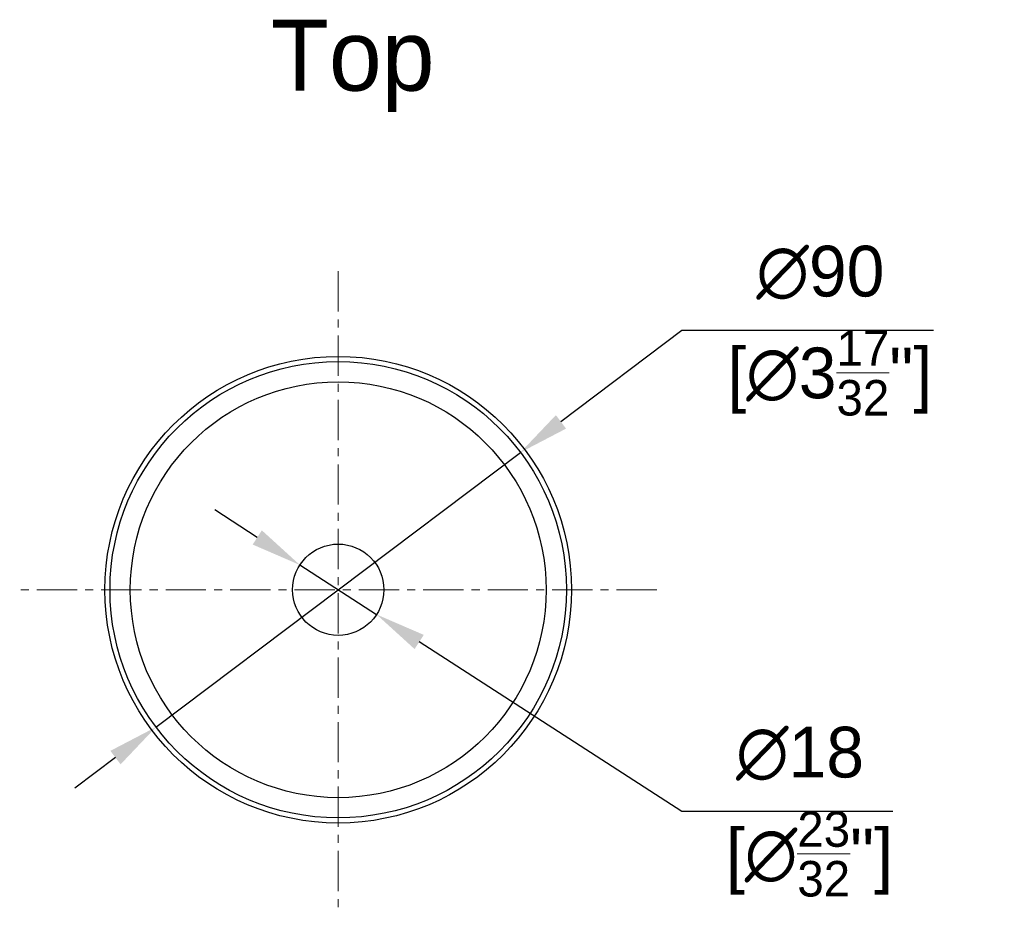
# Model space of a CAD drawing. Header units: millimetres. Extents: x 4213 to 5893, y 262 to 1450.
# Tile 6 of 8: x 4744 to 4938, y 550 to 725. Entities that reach past the tile are written whole.
import ezdxf

# ---------------------------------------------------------------- set-up
doc = ezdxf.new("R2010")
doc.units = ezdxf.units.MM
doc.linetypes.add('CENTER', pattern=[50.8, 31.75, -6.35, 6.35, -6.35])
doc.layers.add('Lovair Blue Lines', color=7, linetype='Continuous', lineweight=18, true_color=0x7599bb)
doc.styles.add('Lovair Light', font='AtlasGrotesk-Light.ttf')
doc.dimstyles.new('1-4', dxfattribs={"dimscale": 4, "dimtxt": 2.5, "dimasz": 2.5, "dimexe": 1.25, "dimexo": 1, "dimgap": 1.25, "dimtad": 1, "dimtih": 1, "dimtoh": 1, "dimdec": 0, "dimdsep": 46, "dimtxsty": 'Lovair Light', "dimcen": 2.5, "dimadec": 0, "dimazin": 0, "dimtfac": 0.7, "dimtdec": 0, "dimtmove": 0, "dimatfit": 3, "dimfxl": 1, "dimtolj": 1, "dimarcsym": 0})

# ---------------------------------------------------------------- blocks, each defined once
blk = doc.blocks.new('*D5')
at = {"layer": 'Defpoints', "color": 0, "transparency": 16777216}
for p in [(4842.66, 639.62), (4770.78, 585.46)]:
    blk.add_point(p, dxfattribs=at)
at = {"layer": 'Lovair Blue Lines', "color": 0, "lineweight": -2, "transparency": 16777216}
for p, q in [((4874.51, 663.63), (4850.65, 645.64)), ((4924.09, 663.63), (4874.51, 663.63)), ((4770.78, 585.46), (4842.66, 639.62)), ((4762.8, 579.44), (4754.81, 573.43))]:
    blk.add_line(p, q, dxfattribs=at)
at = {"layer": 'Lovair Blue Lines', "color": 0, "transparency": 16777216}
for points in [[(4849.64, 646.97), (4851.65, 644.31), (4842.66, 639.62)], [(4761.79, 580.77), (4763.8, 578.11), (4770.78, 585.46)]]:
    blk.add_solid(points, dxfattribs=at)
at = {"layer": 'Lovair Blue Lines', "color": 0, "transparency": 16777216, "insert": (4901.8, 663.63), "char_height": 10, "attachment_point": 5, "style": 'Lovair Light'}
blk.add_mtext('\\A1;∅90\\P [∅3{\\H0.700000x;\\S17/32;}"]', dxfattribs=at)
blk = doc.blocks.new('*D6')
at = {"layer": 'Defpoints', "color": 0, "transparency": 16777216}
for p in [(4799.16, 617.42), (4814.28, 607.66)]:
    blk.add_point(p, dxfattribs=at)
at = {"layer": 'Lovair Blue Lines', "color": 0, "lineweight": -2, "transparency": 16777216}
for p, q in [((4790.76, 622.85), (4782.36, 628.27)), ((4799.16, 617.42), (4814.28, 607.66)), ((4874.51, 568.79), (4822.69, 602.24)), ((4916.08, 568.79), (4874.51, 568.79))]:
    blk.add_line(p, q, dxfattribs=at)
at = {"layer": 'Lovair Blue Lines', "color": 0, "transparency": 16777216}
for points in [[(4791.66, 624.25), (4789.85, 621.45), (4799.16, 617.42)], [(4823.59, 603.64), (4821.78, 600.84), (4814.28, 607.66)]]:
    blk.add_solid(points, dxfattribs=at)
at = {"layer": 'Lovair Blue Lines', "color": 0, "transparency": 16777216, "insert": (4897.79, 568.79), "char_height": 10, "attachment_point": 5, "style": 'Lovair Light'}
blk.add_mtext('\\A1;∅18\\P [∅{\\H0.700000x;\\S23/32;}"]', dxfattribs=at)

msp = doc.modelspace()

# ---------------------------------------------------------------- linework, layer by layer
at = {"color": 7, "linetype": 'Continuous'}
for radius in [46, 45, 41, 9]:
    msp.add_circle((4806.72, 612.54), radius, dxfattribs=at)
at = {"layer": 'Lovair Blue Lines', "linetype": 'CENTER', "ltscale": 0.25}
for p, q in [((4806.72, 675.36), (4806.72, 549.73)), ((4869.54, 612.54), (4743.91, 612.54))]:
    msp.add_line(p, q, dxfattribs=at)

# ---------------------------------------------------------------- texts
at = {"insert": (4809.58, 724.94), "char_height": 14, "attachment_point": 2, "style": 'Lovair Light'}
msp.add_mtext_dynamic_manual_height_columns('Top', width=45.6537, gutter_width=175, heights=[0], dxfattribs=at)

# ---------------------------------------------------------------- dimensions: what is measured, and where the dimension line sits
at = {"layer": 'Lovair Blue Lines'}
for p1, p2, picture, middle in [((4770.78, 585.46), (4842.66, 639.62), '*D5', (4901.8, 663.63)), ((4799.16, 617.42), (4814.28, 607.66), '*D6', (4897.79, 568.79))]:
    dim = msp.add_diameter_dim_2p(p1=p1, p2=p2, dimstyle='1-4', override={"dimpost": '\\X'}, dxfattribs=at)
    dim.commit()
    dim.dimension.update_dxf_attribs({"geometry": picture, "text_midpoint": middle, "dimtype": 163})

doc.saveas('drawing.dxf')
